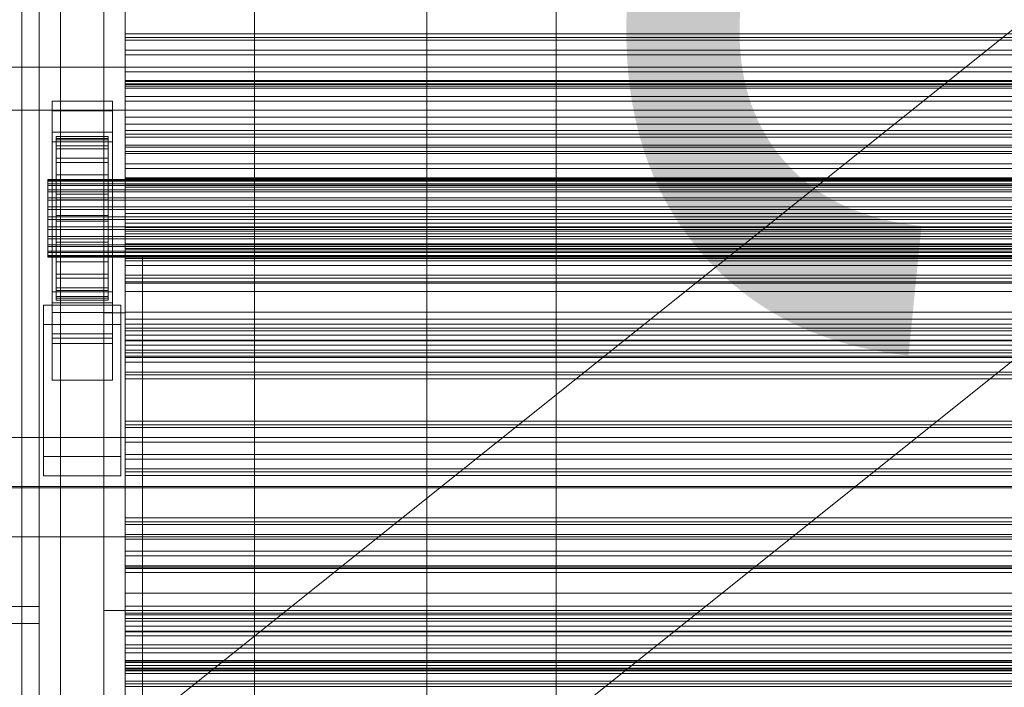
# Model space of a CAD drawing. Header units: millimetres. Extents: x -3490 to 61924, y -72580 to 6847.
# Tile 78 of 256: x -1274 to -1046, y -34894 to -34739. Entities that reach past the tile are written whole.
import ezdxf

# ---------------------------------------------------------------- set-up
doc = ezdxf.new("R2010")
doc.units = ezdxf.units.MM
for name, color, linetype, lineweight in [('COTAS_O', 1, 'Continuous', 0), ('COTAS_P', 1, 'Continuous', 0), ('frontal_briquetadora', 7, 'Continuous', 0), ('frontal_C03', 7, 'Continuous', 0), ('frontal_C11', 7, 'Continuous', 0), ('frontal_dosificador', 7, 'Continuous', 0), ('frontal_secador', 7, 'Continuous', 0), ('frontal_tolva', 7, 'Continuous', 0)]:
    doc.layers.add(name, color=color, linetype=linetype, lineweight=lineweight)
doc.dimstyles.new('R19_100', dxfattribs={"dimtxt": 250, "dimasz": 150, "dimexe": 150, "dimexo": 80, "dimgap": 100, "dimtad": 1, "dimtih": 1, "dimtoh": 1, "dimdsep": 46, "dimcen": 0.09, "dimadec": 0, "dimazin": 0, "dimtfac": 1, "dimtdec": 4, "dimtofl": 0, "dimtmove": 0, "dimatfit": 3, "dimfxl": 1, "dimtolj": 1, "dimtzin": 0, "dimarcsym": 0})

# ---------------------------------------------------------------- blocks, each defined once
blk = doc.blocks.new('DIM_R29_52')
at = {"layer": 'COTAS_P'}
for p, q in [((-1750, -34600), (-1600, -34555)), ((2600, -34600), (2450, -34555)), ((-1750, -35500), (-1750, -34600)), ((-1750, -34600), (2600, -34600)), ((-1750, -34600), (-1600, -34645)), ((2600, -34600), (2450, -34645)), ((2600, -35500), (2600, -34600))]:
    blk.add_line(p, q, dxfattribs=at)
blk.add_text('4350 P', height=250, dxfattribs=at).set_placement((425, -34500))
blk = doc.blocks.new('DIM_R29_62')
at = {"layer": 'COTAS_O'}
for p, q in [((-1480, -33670), (-780, -33670)), ((-780, -33670), (-825, -33820)), ((-780, -36000), (-780, -33670)), ((-780, -33670), (-735, -33820)), ((-780, -36000), (-825, -35850)), ((-780, -36000), (-735, -35850)), ((-1480, -36000), (-780, -36000))]:
    blk.add_line(p, q, dxfattribs=at)
blk.add_text('2330 O', height=250, rotation=90, dxfattribs=at).set_placement((-880, -34835))
blk = doc.blocks.new('DIM_R29_64')
at = {"layer": 'COTAS_O'}
for p, q in [((-1400, -33000), (-700, -33000)), ((-700, -33000), (-745, -33150)), ((-700, -36000), (-700, -33000)), ((-700, -33000), (-655, -33150)), ((-700, -36000), (-745, -35850)), ((-700, -36000), (-655, -35850)), ((-1400, -36000), (-700, -36000))]:
    blk.add_line(p, q, dxfattribs=at)
blk.add_text('3000 O', height=250, rotation=90, dxfattribs=at).set_placement((-800, -34500))

msp = doc.modelspace()

# ---------------------------------------------------------------- linework, layer by layer
at = {"layer": 'frontal_briquetadora'}
for p, q in [((-1330, -34750), (-460, -34750)), ((-1480, -34760), (-500, -34760)), ((-1330, -34760), (-500, -34760))]:
    msp.add_line(p, q, dxfattribs=at)
at = {"layer": 'frontal_C03'}
for p, q in [((-1274, -34875.113), (-1274, -32314.944)), ((-1270, -32314.944), (-1270, -34875.113)), ((-1270, -34879.011), (-1270, -32318.841)), ((-1274, -32441.623), (-1274, -35001.792)), ((-1270, -35001.792), (-1270, -32441.623)), ((-1250, -34743.78), (-1250, -34742.245)), ((-1250, -34742.245), (-1250, -34743.126)), ((1250, -34742.245), (-1250, -34742.245)), ((-1250, -34743.126), (-1250, -34746.087)), ((1250, -34743.126), (-1250, -34743.126)), ((-1250, -34747.145), (-1250, -34743.78)), ((1250, -34743.78), (-1250, -34743.78)), ((-1250, -34746.087), (-1250, -34749.997)), ((1250, -34746.087), (-1250, -34746.087)), ((-1250, -34751.054), (-1250, -34747.145)), ((-1250, -34747.145), (1250, -34747.145)), ((-1250, -34749.997), (-1250, -34753.361)), ((1250, -34749.997), (-1250, -34749.997)), ((-1250, -34754.015), (-1250, -34751.054)), ((1250, -34751.054), (-1250, -34751.054)), ((-1250, -34753.868), (-1250, -34753.07)), ((-1250, -34753.07), (-1250, -34754.452)), ((-1250, -34753.07), (1250, -34753.07)), ((-1250, -34753.361), (-1250, -34754.896)), ((1250, -34753.361), (-1250, -34753.361)), ((-1250, -34756.79), (-1250, -34753.868)), ((-1250, -34753.868), (1250, -34753.868)), ((-1250, -34754.896), (-1250, -34754.015)), ((1250, -34754.015), (-1250, -34754.015)), ((-1250, -34754.452), (-1250, -34757.92)), ((-1250, -34754.452), (1250, -34754.452)), ((1250, -34754.896), (-1250, -34754.896)), ((-1267, -34760.168), (-1267, -34757.922)), ((-1267, -34757.922), (-1253, -34757.922)), ((-1267, -34804.696), (-1267, -34757.922)), ((-1253, -34757.922), (-1253, -34760.168)), ((-1253, -34757.922), (-1253, -34804.696)), ((-1250, -34761.639), (-1250, -34756.79)), ((-1250, -34756.79), (1250, -34756.79)), ((-1250, -34757.92), (-1250, -34763.236)), ((-1250, -34757.92), (1250, -34757.92)), ((-1253, -34760.168), (-1267, -34760.168)), ((-1267, -34760.168), (-1267, -34806.942)), ((-1253, -34806.942), (-1253, -34760.168)), ((-1250, -34768.083), (-1250, -34761.639)), ((-1250, -34761.639), (1250, -34761.639)), ((-1267, -34767.354), (-1267, -34765.108)), ((-1267, -34765.108), (-1253, -34765.108)), ((-1267, -34811.882), (-1267, -34765.108)), ((-1253, -34765.108), (-1253, -34767.354)), ((-1253, -34765.108), (-1253, -34811.882)), ((-1250, -34763.236), (-1250, -34770.038)), ((-1250, -34763.236), (1250, -34763.236)), ((-1250, -34766.237), (-1250, -34764.703)), ((-1250, -34764.703), (-1250, -34765.584)), ((1250, -34764.703), (-1250, -34764.703)), ((-1253, -34767.354), (-1267, -34767.354)), ((-1267, -34767.354), (-1267, -34814.128)), ((-1266, -34776.056), (-1266, -34766.062)), ((-1266, -34766.062), (-1266, -34766.883)), ((-1266, -34766.062), (-1254, -34766.062)), ((-1266, -34766.536), (-1266, -34766.062)), ((-1266, -34776.28), (-1266, -34766.536)), ((-1266, -34766.536), (-1254, -34766.536)), ((-1266, -34768.271), (-1266, -34766.536)), ((-1266, -34776.445), (-1266, -34766.883)), ((-1266, -34766.883), (-1266, -34768.941)), ((-1266, -34766.883), (-1254, -34766.883)), ((-1254, -34766.883), (-1254, -34766.062)), ((-1254, -34766.062), (-1254, -34776.056)), ((-1254, -34766.062), (-1254, -34766.536)), ((-1254, -34766.536), (-1254, -34776.28)), ((-1254, -34766.536), (-1254, -34768.271)), ((-1254, -34768.941), (-1254, -34766.883)), ((-1254, -34766.883), (-1254, -34776.445)), ((-1253, -34814.128), (-1253, -34767.354)), ((-1250, -34765.584), (-1250, -34768.545)), ((1250, -34765.584), (-1250, -34765.584)), ((-1250, -34769.602), (-1250, -34766.237)), ((1250, -34766.237), (-1250, -34766.237)), ((-1266, -34777.102), (-1266, -34768.271)), ((-1266, -34768.271), (-1254, -34768.271)), ((-1266, -34771.15), (-1266, -34768.271)), ((-1266, -34777.42), (-1266, -34768.941)), ((-1266, -34768.941), (-1266, -34772.098)), ((-1266, -34768.941), (-1254, -34768.941)), ((-1254, -34768.271), (-1254, -34777.102)), ((-1254, -34768.271), (-1254, -34771.15)), ((-1254, -34772.098), (-1254, -34768.941)), ((-1254, -34768.941), (-1254, -34777.42)), ((-1250, -34775.683), (-1250, -34768.083)), ((-1250, -34768.083), (1250, -34768.083)), ((-1250, -34768.545), (-1250, -34772.454)), ((1250, -34768.545), (-1250, -34768.545)), ((-1250, -34773.512), (-1250, -34769.602)), ((-1250, -34769.602), (1250, -34769.602)), ((-1266, -34778.466), (-1266, -34771.15)), ((-1266, -34771.15), (-1254, -34771.15)), ((-1266, -34774.976), (-1266, -34771.15)), ((-1266, -34778.915), (-1266, -34772.098)), ((-1266, -34772.098), (-1266, -34776.137)), ((-1266, -34772.098), (-1254, -34772.098)), ((-1254, -34771.15), (-1254, -34778.466)), ((-1254, -34771.15), (-1254, -34774.976)), ((-1254, -34776.137), (-1254, -34772.098)), ((-1254, -34772.098), (-1254, -34778.915)), ((-1250, -34770.038), (-1250, -34777.864)), ((-1250, -34770.038), (1250, -34770.038)), ((-1250, -34772.454), (-1250, -34775.819)), ((1250, -34772.454), (-1250, -34772.454)), ((-1250, -34776.473), (-1250, -34773.512)), ((1250, -34773.512), (-1250, -34773.512)), ((-1268, -34776.28), (-1268, -34776.056)), ((-1268, -34776.056), (-1268, -34776.445)), ((-1268, -34776.056), (1268, -34776.056)), ((-1268, -34777.102), (-1268, -34776.28)), ((-1268, -34776.28), (1268, -34776.28)), ((-1268, -34776.445), (-1268, -34777.42)), ((-1268, -34776.445), (1268, -34776.445)), ((-1266, -34780.278), (-1266, -34774.976)), ((-1266, -34774.976), (-1254, -34774.976)), ((-1266, -34779.488), (-1266, -34774.976)), ((-1266, -34776.445), (-1266, -34776.056)), ((-1254, -34776.056), (-1266, -34776.056)), ((-1266, -34776.056), (-1266, -34776.28)), ((-1266, -34780.828), (-1266, -34776.137)), ((-1266, -34776.137), (-1266, -34780.784)), ((-1266, -34776.137), (-1254, -34776.137)), ((-1254, -34776.28), (-1266, -34776.28)), ((-1266, -34776.28), (-1266, -34777.102)), ((-1266, -34777.42), (-1266, -34776.445)), ((-1254, -34776.445), (-1266, -34776.445)), ((-1254, -34774.976), (-1254, -34780.278)), ((-1254, -34774.976), (-1254, -34779.488)), ((-1254, -34776.056), (-1254, -34776.445)), ((-1254, -34776.28), (-1254, -34776.056)), ((-1254, -34780.784), (-1254, -34776.137)), ((-1254, -34776.137), (-1254, -34780.828)), ((-1254, -34777.102), (-1254, -34776.28)), ((-1254, -34776.445), (-1254, -34777.42)), ((-1250, -34783.921), (-1250, -34775.683)), ((-1250, -34775.683), (1250, -34775.683)), ((-1250, -34775.819), (-1250, -34777.354)), ((1250, -34775.819), (-1250, -34775.819)), ((-1250, -34777.354), (-1250, -34776.473)), ((1250, -34776.473), (-1250, -34776.473)), ((-1268, -34778.466), (-1268, -34777.102)), ((-1268, -34777.102), (1268, -34777.102)), ((-1268, -34777.42), (-1268, -34778.915)), ((-1268, -34777.42), (1268, -34777.42)), ((-1268, -34780.278), (-1268, -34778.466)), ((-1268, -34778.466), (1268, -34778.466)), ((-1268, -34778.915), (-1268, -34780.828)), ((-1268, -34778.915), (1268, -34778.915)), ((-1254, -34777.102), (-1266, -34777.102)), ((-1266, -34777.102), (-1266, -34778.466)), ((-1266, -34778.915), (-1266, -34777.42)), ((-1254, -34777.42), (-1266, -34777.42)), ((-1254, -34778.466), (-1266, -34778.466)), ((-1266, -34778.466), (-1266, -34780.278)), ((-1266, -34780.828), (-1266, -34778.915)), ((-1254, -34778.915), (-1266, -34778.915)), ((-1254, -34778.466), (-1254, -34777.102)), ((-1254, -34777.42), (-1254, -34778.915)), ((-1254, -34780.278), (-1254, -34778.466)), ((-1254, -34778.915), (-1254, -34780.828)), ((1250, -34777.354), (-1250, -34777.354)), ((-1250, -34777.864), (-1250, -34786.18)), ((1250, -34777.864), (-1250, -34777.864)), ((-1268, -34782.416), (-1268, -34780.278)), ((-1268, -34780.278), (1268, -34780.278)), ((-1268, -34780.828), (-1268, -34783.029)), ((-1268, -34780.828), (1268, -34780.828)), ((-1266, -34782.416), (-1266, -34779.488)), ((-1266, -34779.488), (-1254, -34779.488)), ((-1266, -34784.38), (-1266, -34779.488)), ((-1254, -34780.278), (-1266, -34780.278)), ((-1266, -34780.278), (-1266, -34782.416)), ((-1266, -34780.784), (-1266, -34783.029)), ((-1254, -34780.784), (-1266, -34780.784)), ((-1266, -34780.784), (-1266, -34785.721)), ((-1266, -34783.029), (-1266, -34780.828)), ((-1254, -34780.828), (-1266, -34780.828)), ((-1254, -34779.488), (-1254, -34782.416)), ((-1254, -34779.488), (-1254, -34784.38)), ((-1254, -34782.416), (-1254, -34780.278)), ((-1254, -34783.029), (-1254, -34780.784)), ((-1254, -34785.721), (-1254, -34780.784)), ((-1254, -34780.828), (-1254, -34783.029)), ((-1268, -34784.733), (-1268, -34782.416)), ((-1268, -34782.416), (1268, -34782.416)), ((-1268, -34783.029), (-1268, -34785.368)), ((1268, -34783.029), (-1268, -34783.029)), ((-1254, -34782.416), (-1266, -34782.416)), ((-1266, -34782.416), (-1266, -34784.733)), ((-1266, -34783.029), (-1254, -34783.029)), ((-1266, -34785.368), (-1266, -34783.029)), ((-1254, -34784.733), (-1254, -34782.416)), ((-1254, -34783.029), (-1254, -34785.368)), ((-1268, -34787.072), (-1268, -34784.733)), ((-1268, -34784.733), (1268, -34784.733)), ((-1268, -34785.368), (-1268, -34787.685)), ((-1268, -34785.368), (1268, -34785.368)), ((-1266, -34784.733), (-1266, -34784.38)), ((-1266, -34784.38), (-1254, -34784.38)), ((-1266, -34789.317), (-1266, -34784.38)), ((-1254, -34784.733), (-1266, -34784.733)), ((-1266, -34784.733), (-1266, -34787.072)), ((-1266, -34787.685), (-1266, -34785.368)), ((-1266, -34785.368), (-1266, -34785.721)), ((-1254, -34785.368), (-1266, -34785.368)), ((-1266, -34785.721), (-1266, -34790.613)), ((-1266, -34785.721), (-1254, -34785.721)), ((-1254, -34784.38), (-1254, -34784.733)), ((-1254, -34784.38), (-1254, -34789.317)), ((-1254, -34787.072), (-1254, -34784.733)), ((-1254, -34785.721), (-1254, -34785.368)), ((-1254, -34785.368), (-1254, -34787.685)), ((-1254, -34790.613), (-1254, -34785.721)), ((-1250, -34792.237), (-1250, -34783.921)), ((-1250, -34783.921), (1250, -34783.921)), ((-1268, -34789.273), (-1268, -34787.072)), ((-1268, -34787.072), (1268, -34787.072)), ((-1268, -34787.685), (-1268, -34789.823)), ((-1268, -34787.685), (1268, -34787.685)), ((-1266, -34787.072), (-1266, -34789.317)), ((-1254, -34787.072), (-1266, -34787.072)), ((-1266, -34787.072), (-1266, -34789.273)), ((-1266, -34789.823), (-1266, -34787.685)), ((-1266, -34787.685), (-1266, -34790.613)), ((-1254, -34787.685), (-1266, -34787.685)), ((-1254, -34789.317), (-1254, -34787.072)), ((-1254, -34789.273), (-1254, -34787.072)), ((-1254, -34790.613), (-1254, -34787.685)), ((-1254, -34787.685), (-1254, -34789.823)), ((-1250, -34786.18), (-1250, -34794.418)), ((-1250, -34786.18), (1250, -34786.18)), ((-1250, -34788.695), (-1250, -34787.16)), ((-1250, -34787.16), (-1250, -34788.042)), ((1250, -34787.16), (-1250, -34787.16)), ((-1250, -34788.042), (-1250, -34791.003)), ((1250, -34788.042), (-1250, -34788.042)), ((-1268, -34791.186), (-1268, -34789.273)), ((-1268, -34789.273), (1268, -34789.273)), ((-1268, -34789.823), (-1268, -34791.635)), ((-1268, -34789.823), (1268, -34789.823)), ((-1266, -34789.273), (-1266, -34793.964)), ((-1254, -34789.273), (-1266, -34789.273)), ((-1266, -34789.273), (-1266, -34791.186)), ((-1266, -34789.317), (-1254, -34789.317)), ((-1266, -34793.964), (-1266, -34789.317)), ((-1266, -34791.635), (-1266, -34789.823)), ((-1266, -34789.823), (-1266, -34795.125)), ((-1254, -34789.823), (-1266, -34789.823)), ((-1254, -34793.964), (-1254, -34789.273)), ((-1254, -34791.186), (-1254, -34789.273)), ((-1254, -34789.317), (-1254, -34793.964)), ((-1254, -34795.125), (-1254, -34789.823)), ((-1254, -34789.823), (-1254, -34791.635)), ((-1250, -34792.06), (-1250, -34788.695)), ((1250, -34788.695), (-1250, -34788.695)), ((-1268, -34792.681), (-1268, -34791.186)), ((-1268, -34791.186), (1268, -34791.186)), ((-1268, -34791.635), (-1268, -34792.999)), ((-1268, -34791.635), (1268, -34791.635)), ((-1268, -34793.656), (-1268, -34792.681)), ((-1268, -34792.681), (1268, -34792.681)), ((-1266, -34790.613), (-1266, -34795.125)), ((-1266, -34790.613), (-1254, -34790.613)), ((-1266, -34791.186), (-1266, -34798.003)), ((-1254, -34791.186), (-1266, -34791.186)), ((-1266, -34791.186), (-1266, -34792.681)), ((-1266, -34792.999), (-1266, -34791.635)), ((-1266, -34791.635), (-1266, -34798.951)), ((-1254, -34791.635), (-1266, -34791.635)), ((-1266, -34792.681), (-1266, -34801.16)), ((-1254, -34792.681), (-1266, -34792.681)), ((-1266, -34792.681), (-1266, -34793.656)), ((-1254, -34795.125), (-1254, -34790.613)), ((-1254, -34798.003), (-1254, -34791.186)), ((-1254, -34792.681), (-1254, -34791.186)), ((-1254, -34798.951), (-1254, -34791.635)), ((-1254, -34791.635), (-1254, -34792.999)), ((-1254, -34801.16), (-1254, -34792.681)), ((-1254, -34793.656), (-1254, -34792.681)), ((-1250, -34791.003), (-1250, -34794.912)), ((1250, -34791.003), (-1250, -34791.003)), ((-1250, -34795.969), (-1250, -34792.06)), ((-1250, -34792.06), (1250, -34792.06)), ((-1250, -34800.063), (-1250, -34792.237)), ((-1250, -34792.237), (1250, -34792.237)), ((-1268, -34792.999), (-1268, -34793.821)), ((-1268, -34792.999), (1268, -34792.999)), ((-1268, -34794.045), (-1268, -34793.656)), ((-1268, -34793.656), (1268, -34793.656)), ((-1268, -34793.821), (-1268, -34794.045)), ((-1268, -34793.821), (1268, -34793.821)), ((-1268, -34794.045), (1268, -34794.045)), ((-1266, -34793.821), (-1266, -34792.999)), ((-1266, -34792.999), (-1266, -34801.83)), ((-1254, -34792.999), (-1266, -34792.999)), ((-1266, -34793.656), (-1266, -34803.218)), ((-1254, -34793.656), (-1266, -34793.656)), ((-1266, -34793.656), (-1266, -34794.045)), ((-1266, -34794.045), (-1266, -34793.821)), ((-1266, -34793.821), (-1266, -34803.565)), ((-1254, -34793.821), (-1266, -34793.821)), ((-1266, -34793.964), (-1254, -34793.964)), ((-1266, -34798.003), (-1266, -34793.964)), ((-1266, -34794.045), (-1266, -34804.039)), ((-1254, -34794.045), (-1266, -34794.045)), ((-1254, -34801.83), (-1254, -34792.999)), ((-1254, -34792.999), (-1254, -34793.821)), ((-1254, -34803.218), (-1254, -34793.656)), ((-1254, -34794.045), (-1254, -34793.656)), ((-1254, -34803.565), (-1254, -34793.821)), ((-1254, -34793.821), (-1254, -34794.045)), ((-1254, -34793.964), (-1254, -34798.003)), ((-1254, -34804.039), (-1254, -34794.045)), ((-1250, -34794.418), (-1250, -34802.018)), ((-1250, -34794.418), (1250, -34794.418)), ((-1250, -34794.912), (-1250, -34798.277)), ((1250, -34794.912), (-1250, -34794.912)), ((-1266, -34795.125), (-1266, -34798.951)), ((-1266, -34795.125), (-1254, -34795.125)), ((-1254, -34798.951), (-1254, -34795.125)), ((-1250, -34798.93), (-1250, -34795.969)), ((1250, -34795.969), (-1250, -34795.969)), ((-1266, -34798.003), (-1254, -34798.003)), ((-1266, -34801.16), (-1266, -34798.003)), ((-1266, -34798.951), (-1266, -34801.83)), ((-1266, -34798.951), (-1254, -34798.951)), ((-1254, -34798.003), (-1254, -34801.16)), ((-1254, -34801.83), (-1254, -34798.951)), ((-1250, -34798.277), (-1250, -34799.812)), ((1250, -34798.277), (-1250, -34798.277)), ((-1250, -34799.812), (-1250, -34798.93)), ((1250, -34798.93), (-1250, -34798.93)), ((-1266, -34801.16), (-1254, -34801.16)), ((-1266, -34803.218), (-1266, -34801.16)), ((-1266, -34801.83), (-1266, -34803.565)), ((-1266, -34801.83), (-1254, -34801.83)), ((-1254, -34801.16), (-1254, -34803.218)), ((-1254, -34803.565), (-1254, -34801.83)), ((1250, -34799.812), (-1250, -34799.812)), ((-1250, -34806.865), (-1250, -34800.063)), ((-1250, -34800.063), (1250, -34800.063)), ((-1267, -34812.853), (-1267, -34802.073)), ((-1267, -34802.073), (-1253, -34802.073)), ((-1267, -34811.818), (-1267, -34802.073)), ((-1266, -34803.218), (-1254, -34803.218)), ((-1266, -34804.039), (-1266, -34803.218)), ((-1266, -34803.565), (-1266, -34804.039)), ((-1266, -34803.565), (-1254, -34803.565)), ((-1266, -34804.039), (-1254, -34804.039)), ((-1254, -34803.218), (-1254, -34804.039)), ((-1254, -34804.039), (-1254, -34803.565)), ((-1253, -34802.073), (-1253, -34812.853)), ((-1253, -34802.073), (-1253, -34811.818)), ((-1250, -34802.018), (-1250, -34808.462)), ((-1250, -34802.018), (1250, -34802.018)), ((-1269, -34809.709), (-1269, -34805.217)), ((-1269, -34805.217), (-1251, -34805.217)), ((-1269, -34840.298), (-1269, -34805.217)), ((-1253, -34804.696), (-1267, -34804.696)), ((-1267, -34804.696), (-1267, -34806.942)), ((-1253, -34806.942), (-1253, -34804.696)), ((-1251, -34805.217), (-1251, -34809.709)), ((-1251, -34805.217), (-1251, -34840.298)), ((-1267, -34806.942), (-1253, -34806.942)), ((-1250, -34812.182), (-1250, -34806.865)), ((-1250, -34806.865), (1250, -34806.865)), ((-1250, -34808.462), (-1250, -34813.311)), ((-1250, -34808.462), (1250, -34808.462)), ((-1251, -34809.709), (-1269, -34809.709)), ((-1269, -34844.789), (-1269, -34809.709)), ((-1251, -34844.789), (-1251, -34809.709)), ((-1250, -34811.153), (-1250, -34809.618)), ((-1250, -34809.618), (-1250, -34810.499)), ((1250, -34809.618), (-1250, -34809.618)), ((-1250, -34810.499), (-1250, -34813.46)), ((1250, -34810.499), (-1250, -34810.499)), ((-1253, -34811.818), (-1267, -34811.818)), ((-1267, -34811.818), (-1267, -34822.597)), ((-1253, -34811.882), (-1267, -34811.882)), ((-1267, -34811.882), (-1267, -34814.128)), ((-1253, -34812.853), (-1267, -34812.853)), ((-1267, -34812.853), (-1267, -34822.597)), ((-1253, -34822.597), (-1253, -34811.818)), ((-1253, -34814.128), (-1253, -34811.882)), ((-1253, -34822.597), (-1253, -34812.853)), ((-1250, -34814.517), (-1250, -34811.153)), ((1250, -34811.153), (-1250, -34811.153)), ((-1250, -34815.649), (-1250, -34812.182)), ((-1250, -34812.182), (1250, -34812.182)), ((-1250, -34813.311), (-1250, -34816.233)), ((-1250, -34813.311), (1250, -34813.311)), ((-1267, -34814.128), (-1253, -34814.128)), ((-1250, -34813.46), (-1250, -34817.37)), ((1250, -34813.46), (-1250, -34813.46)), ((-1250, -34818.427), (-1250, -34814.517)), ((-1250, -34814.517), (1250, -34814.517)), ((-1250, -34817.031), (-1250, -34815.649)), ((-1250, -34815.649), (1250, -34815.649)), ((-1250, -34816.233), (-1250, -34817.031)), ((-1250, -34816.233), (1250, -34816.233)), ((-1250, -34817.031), (1250, -34817.031)), ((-1250, -34817.37), (-1250, -34820.734)), ((1250, -34817.37), (-1250, -34817.37)), ((-1250, -34821.388), (-1250, -34818.427)), ((1250, -34818.427), (-1250, -34818.427)), ((-1250, -34820.734), (-1250, -34822.269)), ((1250, -34820.734), (-1250, -34820.734)), ((-1250, -34822.269), (-1250, -34821.388)), ((1250, -34821.388), (-1250, -34821.388)), ((1250, -34822.269), (-1250, -34822.269)), ((-1267, -34822.597), (-1253, -34822.597)), ((-1250, -34833.61), (-1250, -34832.076)), ((-1250, -34832.076), (-1250, -34832.957)), ((1250, -34832.076), (-1250, -34832.076)), ((-1250, -34832.957), (-1250, -34835.918)), ((1250, -34832.957), (-1250, -34832.957)), ((-1250, -34836.975), (-1250, -34833.61)), ((1250, -34833.61), (-1250, -34833.61)), ((-1500, -34835.865), (1500, -34835.865)), ((-1250, -34835.918), (-1250, -34839.827)), ((1250, -34835.918), (-1250, -34835.918)), ((-1250, -34840.885), (-1250, -34836.975)), ((-1250, -34836.975), (1250, -34836.975)), ((-1251, -34840.298), (-1269, -34840.298)), ((-1269, -34840.298), (-1269, -34844.789)), ((-1251, -34844.789), (-1251, -34840.298)), ((-1250, -34839.827), (-1250, -34843.192)), ((1250, -34839.827), (-1250, -34839.827)), ((-1250, -34843.845), (-1250, -34840.885)), ((1250, -34840.885), (-1250, -34840.885)), ((-1269, -34844.789), (-1251, -34844.789)), ((-1250, -34843.192), (-1250, -34844.727)), ((1250, -34843.192), (-1250, -34843.192)), ((-1250, -34844.727), (-1250, -34843.845)), ((1250, -34843.845), (-1250, -34843.845)), ((1250, -34844.727), (-1250, -34844.727)), ((1500, -34847.273), (-1500, -34847.273)), ((1500, -34847.558), (-1500, -34847.558)), ((-1250, -34856.068), (-1250, -34854.533)), ((-1250, -34854.533), (-1250, -34855.415)), ((1250, -34854.533), (-1250, -34854.533)), ((-1250, -34855.415), (-1250, -34858.375)), ((1250, -34855.415), (-1250, -34855.415)), ((-1250, -34859.433), (-1250, -34856.068)), ((1250, -34856.068), (-1250, -34856.068)), ((-1500, -34858.967), (1500, -34858.967)), ((-1250, -34858.375), (-1250, -34862.285)), ((1250, -34858.375), (-1250, -34858.375)), ((-1250, -34863.342), (-1250, -34859.433)), ((-1250, -34859.433), (1250, -34859.433)), ((-1250, -34862.285), (-1250, -34865.65)), ((1250, -34862.285), (-1250, -34862.285)), ((-1250, -34866.303), (-1250, -34863.342)), ((1250, -34863.342), (-1250, -34863.342)), ((-1250, -34865.65), (-1250, -34867.184)), ((1250, -34865.65), (-1250, -34865.65)), ((-1250, -34867.184), (-1250, -34866.303)), ((1250, -34866.303), (-1250, -34866.303)), ((1250, -34867.184), (-1250, -34867.184)), ((-1270, -34875.113), (-1500, -34875.113)), ((-1274, -35001.792), (-1274, -34875.113)), ((-1274, -34875.113), (-1270, -34875.113)), ((-1270, -34875.113), (-1270, -35001.792)), ((-1270, -34879.011), (-1270, -34875.113)), ((-1250, -34878.526), (-1250, -34876.991)), ((-1250, -34876.991), (-1250, -34877.872)), ((1250, -34876.991), (-1250, -34876.991)), ((-1500, -34879.011), (-1270, -34879.011)), ((-1250, -34877.872), (-1250, -34880.833)), ((1250, -34877.872), (-1250, -34877.872)), ((-1250, -34881.89), (-1250, -34878.526)), ((1250, -34878.526), (-1250, -34878.526)), ((-1250, -34880.833), (-1250, -34884.742)), ((1250, -34880.833), (-1250, -34880.833)), ((-1250, -34885.8), (-1250, -34881.89)), ((-1250, -34881.89), (1250, -34881.89)), ((-1250, -34884.742), (-1250, -34888.107)), ((1250, -34884.742), (-1250, -34884.742)), ((-1250, -34888.761), (-1250, -34885.8)), ((1250, -34885.8), (-1250, -34885.8)), ((-1250, -34888.107), (-1250, -34889.642)), ((1250, -34888.107), (-1250, -34888.107)), ((-1250, -34889.642), (-1250, -34888.761)), ((1250, -34888.761), (-1250, -34888.761)), ((1250, -34889.642), (-1250, -34889.642))]:
    msp.add_line(p, q, dxfattribs=at)
at = {"layer": 'frontal_C11'}
for p, q in [((-1220, -35988), (-1220, -34140)), ((-1180, -35988), (-1180, -34140))]:
    msp.add_line(p, q, dxfattribs=at)
at = {"layer": 'frontal_dosificador'}
for p, q in [((-1250, -35988), (-1250, -33900)), ((-1150, -35988), (-1150, -33900))]:
    msp.add_line(p, q, dxfattribs=at)
at = {"layer": 'frontal_secador'}
for p, q in [((-1270, -35980), (-1270, -33075)), ((-1265, -35980), (-1265, -33075)), ((-1255, -34807), (-1255, -34497)), ((-1250, -34497), (-1250, -34807)), ((-1255, -35200), (-1255, -34550)), ((-1250, -35200), (-1250, -34550)), ((-1250, -34556), (-1250, -34866)), ((-1250, -34562), (-1250, -34872)), ((-1255, -34566), (-1255, -34876)), ((-1250, -34876), (-1250, -34566)), ((-1250, -35100), (-1250, -34650)), ((-1250, -34794), (-1250, -35299)), ((-1250, -34894), (-1250, -34794)), ((-1250, -34794), (-1246, -34794)), ((-1246, -35299), (-1246, -34794)), ((-1246, -34794), (-1246, -34894)), ((-1255, -34876), (-1255, -34807)), ((-1255, -34807), (-1250, -34807)), ((-1250, -34807), (-1250, -34876)), ((-1250, -34866), (1250, -34866)), ((-1250, -34866), (-1250, -34872)), ((-1250, -34872), (1250, -34872)), ((-1250, -34872), (-1250, -34876)), ((-1250, -34872), (-1250, -34876.659)), ((-1250, -34875), (-1250, -34872)), ((-1250, -34879.659), (-1250, -34875)), ((-1250, -34875), (1250, -34875)), ((-1255, -34876), (-1250, -34876)), ((1250, -34876), (-1250, -34876)), ((-1250, -34876.659), (1250, -34876.659)), ((-1250, -34876.659), (-1250, -34879.659)), ((-1250, -34876.659), (-1250, -34881)), ((1250, -34879.659), (-1250, -34879.659)), ((-1250, -34884), (-1250, -34879.659)), ((-1250, -34881), (1250, -34881)), ((-1250, -34881), (-1250, -34884)), ((-1250, -34881), (-1250, -34884.728)), ((1250, -34884), (-1250, -34884)), ((-1250, -34887.728), (-1250, -34884)), ((-1250, -34884.728), (1250, -34884.728)), ((-1250, -34884.728), (-1250, -34887.728)), ((-1250, -34884.728), (-1250, -34887.588)), ((-1250, -34887.588), (1250, -34887.588)), ((-1250, -34887.588), (-1250, -34890.588)), ((-1250, -34887.588), (-1250, -34889.387)), ((-1250, -34889.918), (-1250, -34887.611)), ((1250, -34887.611), (-1250, -34887.611)), ((1250, -34887.728), (-1250, -34887.728)), ((-1250, -34890.588), (-1250, -34887.728)), ((-1250, -34889.387), (1250, -34889.387)), ((-1250, -34889.387), (-1250, -34892.387)), ((-1250, -34889.387), (-1250, -34890)), ((-1250, -34893.65), (-1250, -34889.918)), ((1250, -34889.918), (-1250, -34889.918)), ((-1250, -34890), (1250, -34890)), ((-1250, -34890), (-1250, -34893)), ((1250, -34890.588), (-1250, -34890.588)), ((-1250, -34892.387), (-1250, -34890.588)), ((1250, -34892.387), (-1250, -34892.387)), ((-1250, -34893), (-1250, -34892.387)), ((1250, -34893), (-1250, -34893)), ((-1250, -34893.65), (-1250, -34897.382)), ((-1250, -34893.65), (1250, -34893.65))]:
    msp.add_line(p, q, dxfattribs=at)
at = {"layer": 'frontal_tolva'}
for p, q in [((-1763.733, -35316.567), (-716.733, -34479.567)), ((-1726.267, -35363.433), (-679.267, -34526.433))]:
    msp.add_line(p, q, dxfattribs=at)

# ---------------------------------------------------------------- dimensions: what is measured, and where the dimension line sits
at = {"layer": 'COTAS_O'}
for p1, p2, picture, middle in [((-1400, -36000), (-1400, -33000), 'DIM_R29_64', (-700, -34500)), ((-1480, -36000), (-1480, -33670), 'DIM_R29_62', (-780, -34835))]:
    dim = msp.add_aligned_dim(p1=p1, p2=p2, distance=-700, text='<> O', dimstyle='R19_100', dxfattribs=at)
    dim.commit()
    dim.dimension.update_dxf_attribs({"geometry": picture, "text_midpoint": middle})
at = {"layer": 'COTAS_P'}
dim = msp.add_aligned_dim(p1=(-1750, -35500), p2=(2600, -35500), distance=900, text='<> P', dimstyle='R19_100', dxfattribs=at)
dim.commit()
dim.dimension.update_dxf_attribs({"geometry": 'DIM_R29_52', "text_midpoint": (425, -34600)})

doc.saveas('drawing.dxf')
